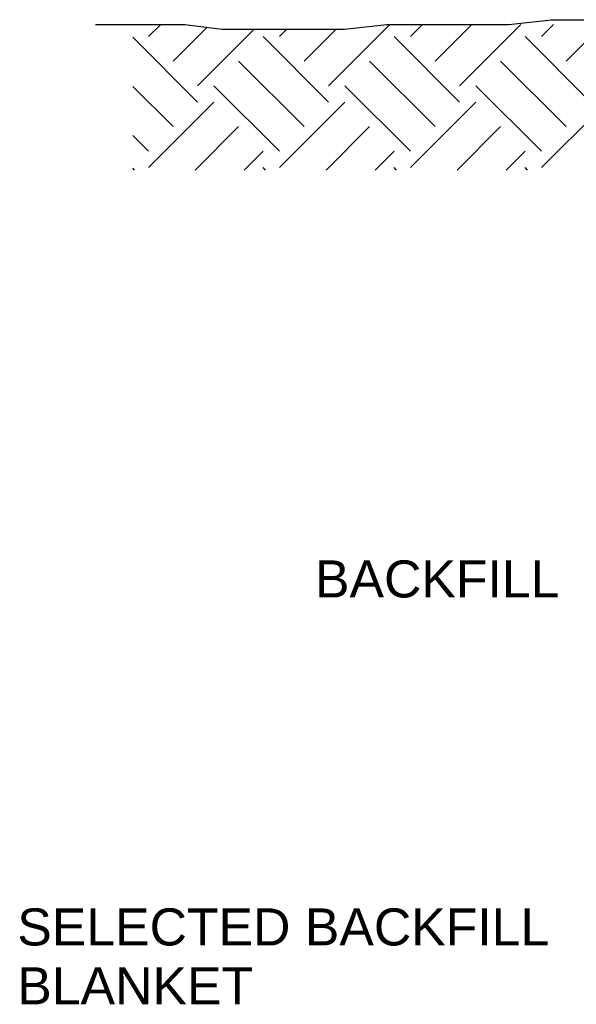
# Model space of a CAD drawing. Header units: millimetres. Extents: x 42141 to 43090, y 58789 to 59198.
# Tile 8 of 15: x 42141 to 42179, y 59131 to 59197. Entities that reach past the tile are written whole.
import ezdxf

# ---------------------------------------------------------------- set-up
doc = ezdxf.new("R2010")
doc.units = ezdxf.units.MM
doc.header["$MEASUREMENT"] = 0
doc.layers.add('GROUND', color=8, linetype='Continuous')
doc.layers.add('Text', color=2, linetype='Continuous')
doc.styles.add('Style-Arial', font='arial.ttf')

# ---------------------------------------------------------------- blocks, each defined once
blk = doc.blocks.new('*X903')
at = {"color": 0}
for p, q in [((23.202, 224.285), (24.023, 225.107)), ((24.859, 222.628), (27.15, 224.919)), ((26.517, 220.971), (30.335, 224.79)), ((32.041, 224.285), (32.545, 224.79)), ((33.698, 222.628), (35.86, 224.79)), ((35.355, 220.971), (39.491, 225.107)), ((40.88, 224.285), (41.701, 225.107)), ((42.537, 222.628), (45.015, 225.107)), ((44.194, 220.971), (48.33, 225.107)), ((49.718, 224.285), (50.54, 225.107)), ((51.376, 222.628), (53.854, 225.107)), ((26.517, 219.866), (22.144, 224.239)), ((35.355, 219.866), (30.936, 224.285)), ((44.194, 219.866), (39.775, 224.285)), ((53.033, 219.866), (48.614, 224.285)), ((33.698, 218.209), (29.279, 222.628)), ((42.537, 218.209), (38.117, 222.628)), ((51.376, 218.209), (46.956, 222.628)), ((24.859, 218.209), (22.144, 220.924)), ((32.041, 216.551), (27.621, 220.971)), ((40.88, 216.551), (36.46, 220.971)), ((49.718, 216.551), (45.299, 220.971)), ((23.202, 215.447), (27.621, 219.866)), ((32.041, 215.447), (36.46, 219.866)), ((40.88, 215.447), (45.299, 219.866)), ((49.718, 215.447), (54.138, 219.866)), ((26.351, 215.281), (29.279, 218.209)), ((35.19, 215.281), (38.117, 218.209)), ((44.028, 215.281), (46.956, 218.209)), ((23.202, 216.551), (22.144, 217.61)), ((29.665, 215.281), (30.936, 216.551)), ((38.504, 215.281), (39.775, 216.551)), ((47.343, 215.281), (48.614, 216.551)), ((22.263, 215.281), (22.144, 215.4)), ((31.102, 215.281), (30.936, 215.447)), ((39.941, 215.281), (39.775, 215.447)), ((48.779, 215.281), (48.614, 215.447))]:
    blk.add_line(p, q, dxfattribs=at)

msp = doc.modelspace()

# ---------------------------------------------------------------- linework, layer by layer
at = {"layer": 'GROUND'}
for p, q in [((42146.3985, 59196.7376), (42152.4238, 59196.7376)), ((42152.4238, 59196.7376), (42154.9608, 59196.4206)), ((42163.206, 59196.4206), (42166.0601, 59196.7376)), ((42166.0601, 59196.7376), (42174.3054, 59196.7376)), ((42174.3054, 59196.7376), (42177.1595, 59197.0545)), ((42177.1595, 59197.0545), (42182.5506, 59197.0545)), ((42154.9608, 59196.4206), (42163.206, 59196.4206))]:
    msp.add_line(p, q, dxfattribs=at)

# ---------------------------------------------------------------- block references
msp.add_blockref('*X903', (42126.7804, 58971.6309), dxfattribs=at)

# ---------------------------------------------------------------- texts
at = {"layer": 'Text', "style": 'Style-Arial'}
for s, p in [('BACKFILL', (42161.2181, 59158.0829)), ('SELECTED BACKFILL', (42141.1257, 59134.609)), ('BLANKET', (42141.1257, 59130.64))]:
    msp.add_text(s, height=2.5, dxfattribs=at).set_placement(p)

doc.saveas('drawing.dxf')
